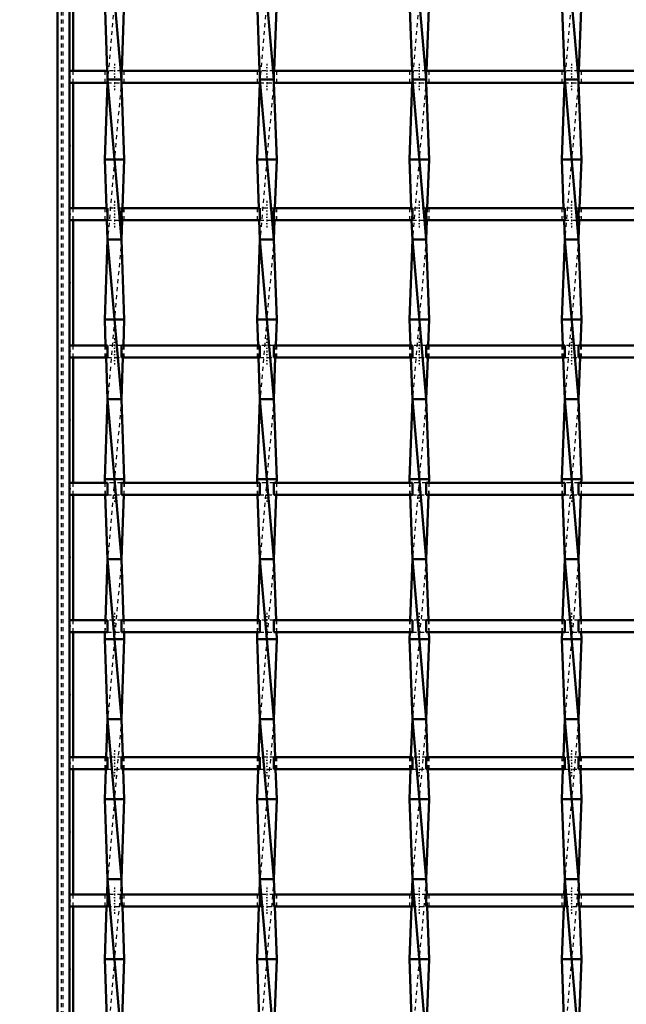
# Model space of a CAD drawing. Header units: millimetres. Extents: x -646 to 551, y -500 to 878.
# Tile 8 of 14: x -309 to -158, y 146 to 392. Entities that reach past the tile are written whole.
import ezdxf

# ---------------------------------------------------------------- set-up
doc = ezdxf.new("R2010")
doc.units = ezdxf.units.MM
doc.linetypes.add('Center', pattern=[1.5, 0.45, -0.5, 0.05, -0.5])
doc.linetypes.add('Dashed', pattern=[2, 1, -1])
for name, color, linetype, lineweight in [('2d ConnectionPoints', 7, 'Continuous', 50), ('AM_0', 7, 'Continuous', 50), ('AM_5', 3, 'Continuous', 25), ('AM_7', 7, 'Center', 25), ('AM_9', 6, 'Dashed', 25)]:
    doc.layers.add(name, color=color, linetype=linetype, lineweight=lineweight)
doc.dimstyles.new('ISO-25', dxfattribs={"dimtxt": 2.5, "dimasz": 2.5, "dimexe": 1.25, "dimexo": 0.625, "dimtad": 1, "dimtxsty": 'Standard', "dimcen": 2.5, "dimadec": 0, "dimazin": 0, "dimtfac": 1, "dimtmove": 0, "dimatfit": 3, "dimfxl": 1, "dimarcsym": 0})

# ---------------------------------------------------------------- blocks, each defined once
blk = doc.blocks.new('3_muslo3zi8k40xttmkiwqqvcgb________0_in_LSSP3303438311600100035010_4')
at = {"layer": 'AM_0'}
for p, q in [((-287.48, 417), (-284.02, 377)), ((-288.2, 397), (-287.56, 379.13)), ((-283.3, 397), (-283.94, 379.13)), ((-284.02, 377), (-287.48, 377)), ((-287.48, 377), (-284.02, 337)), ((-287.51, 376.13), (-288.2, 357)), ((-283.99, 376.13), (-283.3, 357)), ((-283.3, 357), (-288.2, 357)), ((-288.2, 357), (-287.76, 344.8)), ((-283.3, 357), (-283.74, 344.8)), ((-287.65, 341.8), (-287.48, 337)), ((-283.85, 341.8), (-284.02, 337)), ((-287.48, 337), (-288.2, 317)), ((-287.48, 337), (-284.02, 297)), ((-284.02, 337), (-287.48, 337)), ((-284.02, 337), (-283.3, 317)), ((-288.2, 317), (-287.97, 310.47)), ((-283.3, 317), (-288.2, 317)), ((-283.3, 317), (-283.53, 310.47)), ((-287.86, 307.47), (-287.48, 297)), ((-283.64, 307.47), (-284.02, 297)), ((-287.48, 297), (-288.2, 277)), ((-287.48, 297), (-284.02, 257)), ((-284.02, 297), (-287.48, 297)), ((-284.02, 297), (-283.3, 277)), ((-288.2, 277), (-288.17, 276.14)), ((-283.3, 277), (-288.2, 277)), ((-283.3, 277), (-283.33, 276.14)), ((-288.06, 273.14), (-287.48, 257)), ((-283.44, 273.14), (-284.02, 257)), ((-287.48, 257), (-288.03, 241.81)), ((-287.48, 257), (-284.02, 217)), ((-284.02, 257), (-287.48, 257)), ((-284.02, 257), (-283.47, 241.81)), ((-288.14, 238.81), (-288.2, 237)), ((-283.3, 237), (-288.2, 237)), ((-288.2, 237), (-287.48, 217)), ((-283.3, 237), (-284.02, 217)), ((-283.36, 238.81), (-283.3, 237)), ((-287.48, 217), (-287.82, 207.48)), ((-287.48, 217), (-284.02, 177)), ((-284.02, 217), (-287.48, 217)), ((-284.02, 217), (-283.68, 207.48)), ((-287.93, 204.48), (-288.2, 197)), ((-283.57, 204.48), (-283.3, 197)), ((-288.2, 197), (-287.48, 177)), ((-283.3, 197), (-288.2, 197)), ((-283.3, 197), (-284.02, 177)), ((-287.48, 177), (-287.62, 173.15)), ((-287.48, 177), (-284.02, 137)), ((-284.02, 177), (-287.48, 177)), ((-284.02, 177), (-283.88, 173.15)), ((-287.73, 170.15), (-288.2, 157)), ((-283.77, 170.15), (-283.3, 157)), ((-283.3, 157), (-288.2, 157)), ((-288.2, 157), (-287.55, 138.82)), ((-283.3, 157), (-283.95, 138.82))]:
    blk.add_line(p, q, dxfattribs=at)
at = {"layer": 'AM_9'}
for p, q in [((-284.02, 417), (-287.48, 377)), ((-287.56, 379.13), (-287.48, 377)), ((-287.48, 377), (-287.51, 376.13)), ((-284.02, 377), (-287.48, 337)), ((-283.94, 379.13), (-284.02, 377)), ((-284.02, 377), (-283.99, 376.13)), ((-287.76, 344.8), (-287.65, 341.8)), ((-283.74, 344.8), (-283.85, 341.8)), ((-284.02, 337), (-287.48, 297)), ((-287.97, 310.47), (-287.86, 307.47)), ((-283.53, 310.47), (-283.64, 307.47)), ((-284.02, 297), (-287.48, 257)), ((-288.17, 276.14), (-288.06, 273.14)), ((-283.33, 276.14), (-283.44, 273.14)), ((-284.02, 257), (-287.48, 217)), ((-288.03, 241.81), (-288.14, 238.81)), ((-283.47, 241.81), (-283.36, 238.81)), ((-284.02, 217), (-287.48, 177)), ((-287.82, 207.48), (-287.93, 204.48)), ((-283.68, 207.48), (-283.57, 204.48)), ((-284.02, 177), (-287.48, 137)), ((-287.62, 173.15), (-287.73, 170.15)), ((-283.88, 173.15), (-283.77, 170.15))]:
    blk.add_line(p, q, dxfattribs=at)
blk = doc.blocks.new('4_85v4u8kzqup87g4bwm200o7hb________0_in_LSSP3303438311600100035010_4')
at = {"layer": 'AM_0'}
for p, q in [((-249.38, 417), (-245.92, 377)), ((-250.1, 397), (-249.46, 379.13)), ((-245.2, 397), (-245.84, 379.13)), ((-249.38, 377), (-245.92, 337)), ((-245.92, 377), (-249.38, 377)), ((-249.41, 376.13), (-250.1, 357)), ((-245.89, 376.13), (-245.2, 357)), ((-250.1, 357), (-249.66, 344.8)), ((-245.2, 357), (-250.1, 357)), ((-245.2, 357), (-245.64, 344.8)), ((-249.55, 341.8), (-249.38, 337)), ((-245.75, 341.8), (-245.92, 337)), ((-249.38, 337), (-250.1, 317)), ((-249.38, 337), (-245.92, 297)), ((-245.92, 337), (-249.38, 337)), ((-245.92, 337), (-245.2, 317)), ((-250.1, 317), (-249.87, 310.47)), ((-245.2, 317), (-250.1, 317)), ((-245.2, 317), (-245.43, 310.47)), ((-249.76, 307.47), (-249.38, 297)), ((-245.54, 307.47), (-245.92, 297)), ((-249.38, 297), (-250.1, 277)), ((-245.92, 297), (-249.38, 297)), ((-249.38, 297), (-245.92, 257)), ((-245.92, 297), (-245.2, 277)), ((-250.1, 277), (-250.07, 276.14)), ((-245.2, 277), (-250.1, 277)), ((-245.2, 277), (-245.23, 276.14)), ((-249.96, 273.14), (-249.38, 257)), ((-245.34, 273.14), (-245.92, 257)), ((-249.38, 257), (-249.93, 241.81)), ((-249.38, 257), (-245.92, 217)), ((-245.92, 257), (-249.38, 257)), ((-245.92, 257), (-245.37, 241.81)), ((-250.04, 238.81), (-250.1, 237)), ((-250.1, 237), (-249.38, 217)), ((-245.2, 237), (-250.1, 237)), ((-245.2, 237), (-245.92, 217)), ((-245.26, 238.81), (-245.2, 237)), ((-249.38, 217), (-249.72, 207.48)), ((-249.38, 217), (-245.92, 177)), ((-245.92, 217), (-249.38, 217)), ((-245.92, 217), (-245.58, 207.48)), ((-249.83, 204.48), (-250.1, 197)), ((-245.47, 204.48), (-245.2, 197)), ((-250.1, 197), (-249.38, 177)), ((-245.2, 197), (-250.1, 197)), ((-245.2, 197), (-245.92, 177)), ((-249.38, 177), (-249.52, 173.15)), ((-249.38, 177), (-245.92, 137)), ((-245.92, 177), (-249.38, 177)), ((-245.92, 177), (-245.78, 173.15)), ((-249.63, 170.15), (-250.1, 157)), ((-245.67, 170.15), (-245.2, 157)), ((-245.2, 157), (-250.1, 157)), ((-250.1, 157), (-249.45, 138.82)), ((-245.2, 157), (-245.85, 138.82))]:
    blk.add_line(p, q, dxfattribs=at)
at = {"layer": 'AM_9'}
for p, q in [((-245.92, 417), (-249.38, 377)), ((-249.46, 379.13), (-249.38, 377)), ((-249.38, 377), (-249.41, 376.13)), ((-245.92, 377), (-249.38, 337)), ((-245.84, 379.13), (-245.92, 377)), ((-245.92, 377), (-245.89, 376.13)), ((-249.66, 344.8), (-249.55, 341.8)), ((-245.64, 344.8), (-245.75, 341.8)), ((-245.92, 337), (-249.38, 297)), ((-249.87, 310.47), (-249.76, 307.47)), ((-245.43, 310.47), (-245.54, 307.47)), ((-245.92, 297), (-249.38, 257)), ((-250.07, 276.14), (-249.96, 273.14)), ((-245.23, 276.14), (-245.34, 273.14)), ((-245.92, 257), (-249.38, 217)), ((-249.93, 241.81), (-250.04, 238.81)), ((-245.37, 241.81), (-245.26, 238.81)), ((-245.92, 217), (-249.38, 177)), ((-249.72, 207.48), (-249.83, 204.48)), ((-245.58, 207.48), (-245.47, 204.48)), ((-245.92, 177), (-249.38, 137)), ((-249.52, 173.15), (-249.63, 170.15)), ((-245.78, 173.15), (-245.67, 170.15))]:
    blk.add_line(p, q, dxfattribs=at)
blk = doc.blocks.new('5_fqf1so6olujk1o4ggjstrt3co________0_in_LSSP3303438311600100035010_4')
at = {"layer": 'AM_0'}
for p, q in [((-211.28, 417), (-207.82, 377)), ((-212, 397), (-211.36, 379.13)), ((-207.1, 397), (-207.74, 379.13)), ((-207.82, 377), (-211.28, 377)), ((-211.28, 377), (-207.82, 337)), ((-211.31, 376.13), (-212, 357)), ((-207.79, 376.13), (-207.1, 357)), ((-207.1, 357), (-212, 357)), ((-212, 357), (-211.56, 344.8)), ((-207.1, 357), (-207.54, 344.8)), ((-211.45, 341.8), (-211.28, 337)), ((-207.65, 341.8), (-207.82, 337)), ((-211.28, 337), (-212, 317)), ((-211.28, 337), (-207.82, 297)), ((-207.82, 337), (-211.28, 337)), ((-207.82, 337), (-207.1, 317)), ((-207.1, 317), (-212, 317)), ((-212, 317), (-211.77, 310.47)), ((-207.1, 317), (-207.33, 310.47)), ((-211.66, 307.47), (-211.28, 297)), ((-207.44, 307.47), (-207.82, 297)), ((-211.28, 297), (-212, 277)), ((-211.28, 297), (-207.82, 257)), ((-207.82, 297), (-211.28, 297)), ((-207.82, 297), (-207.1, 277)), ((-207.1, 277), (-212, 277)), ((-212, 277), (-211.97, 276.14)), ((-207.1, 277), (-207.13, 276.14)), ((-211.86, 273.14), (-211.28, 257)), ((-207.24, 273.14), (-207.82, 257)), ((-211.28, 257), (-211.83, 241.81)), ((-211.28, 257), (-207.82, 217)), ((-207.82, 257), (-211.28, 257)), ((-207.82, 257), (-207.27, 241.81)), ((-211.94, 238.81), (-212, 237)), ((-212, 237), (-211.28, 217)), ((-207.1, 237), (-212, 237)), ((-207.1, 237), (-207.82, 217)), ((-207.16, 238.81), (-207.1, 237)), ((-211.28, 217), (-211.62, 207.48)), ((-211.28, 217), (-207.82, 177)), ((-207.82, 217), (-211.28, 217)), ((-207.82, 217), (-207.48, 207.48)), ((-211.73, 204.48), (-212, 197)), ((-207.37, 204.48), (-207.1, 197)), ((-207.1, 197), (-212, 197)), ((-212, 197), (-211.28, 177)), ((-207.1, 197), (-207.82, 177)), ((-211.28, 177), (-211.42, 173.15)), ((-207.82, 177), (-211.28, 177)), ((-211.28, 177), (-207.82, 137)), ((-207.82, 177), (-207.68, 173.15)), ((-211.53, 170.15), (-212, 157)), ((-207.57, 170.15), (-207.1, 157)), ((-207.1, 157), (-212, 157)), ((-212, 157), (-211.35, 138.82)), ((-207.1, 157), (-207.75, 138.82))]:
    blk.add_line(p, q, dxfattribs=at)
at = {"layer": 'AM_9'}
for p, q in [((-207.82, 417), (-211.28, 377)), ((-211.36, 379.13), (-211.28, 377)), ((-211.28, 377), (-211.31, 376.13)), ((-207.82, 377), (-211.28, 337)), ((-207.74, 379.13), (-207.82, 377)), ((-207.82, 377), (-207.79, 376.13)), ((-211.56, 344.8), (-211.45, 341.8)), ((-207.54, 344.8), (-207.65, 341.8)), ((-207.82, 337), (-211.28, 297)), ((-211.77, 310.47), (-211.66, 307.47)), ((-207.33, 310.47), (-207.44, 307.47)), ((-207.82, 297), (-211.28, 257)), ((-211.97, 276.14), (-211.86, 273.14)), ((-207.13, 276.14), (-207.24, 273.14)), ((-207.82, 257), (-211.28, 217)), ((-211.83, 241.81), (-211.94, 238.81)), ((-207.27, 241.81), (-207.16, 238.81)), ((-207.82, 217), (-211.28, 177)), ((-211.62, 207.48), (-211.73, 204.48)), ((-207.48, 207.48), (-207.37, 204.48)), ((-207.82, 177), (-211.28, 137)), ((-211.42, 173.15), (-211.53, 170.15)), ((-207.68, 173.15), (-207.57, 170.15))]:
    blk.add_line(p, q, dxfattribs=at)
blk = doc.blocks.new('6_9ppn6gyrq54r5pyxd0qzpzkvc________0_in_LSSP3303438311600100035010_4')
at = {"layer": 'AM_0'}
for p, q in [((-173.18, 417), (-169.72, 377)), ((-173.9, 397), (-173.26, 379.13)), ((-169, 397), (-169.64, 379.13)), ((-173.18, 377), (-169.72, 337)), ((-169.72, 377), (-173.18, 377)), ((-173.21, 376.13), (-173.9, 357)), ((-169.69, 376.13), (-169, 357)), ((-173.9, 357), (-173.46, 344.8)), ((-169, 357), (-173.9, 357)), ((-169, 357), (-169.44, 344.8)), ((-173.35, 341.8), (-173.18, 337)), ((-169.55, 341.8), (-169.72, 337)), ((-173.18, 337), (-173.9, 317)), ((-173.18, 337), (-169.72, 297)), ((-169.72, 337), (-173.18, 337)), ((-169.72, 337), (-169, 317)), ((-169, 317), (-173.9, 317)), ((-173.9, 317), (-173.67, 310.47)), ((-169, 317), (-169.23, 310.47)), ((-173.56, 307.47), (-173.18, 297)), ((-169.34, 307.47), (-169.72, 297)), ((-173.18, 297), (-173.9, 277)), ((-173.18, 297), (-169.72, 257)), ((-169.72, 297), (-173.18, 297)), ((-169.72, 297), (-169, 277)), ((-169, 277), (-173.9, 277)), ((-173.9, 277), (-173.87, 276.14)), ((-169, 277), (-169.03, 276.14)), ((-173.76, 273.14), (-173.18, 257)), ((-169.14, 273.14), (-169.72, 257)), ((-173.18, 257), (-173.73, 241.81)), ((-173.18, 257), (-169.72, 217)), ((-169.72, 257), (-173.18, 257)), ((-169.72, 257), (-169.17, 241.81)), ((-173.84, 238.81), (-173.9, 237)), ((-173.9, 237), (-173.18, 217)), ((-169, 237), (-173.9, 237)), ((-169, 237), (-169.72, 217)), ((-169.06, 238.81), (-169, 237)), ((-173.18, 217), (-173.52, 207.48)), ((-173.18, 217), (-169.72, 177)), ((-169.72, 217), (-173.18, 217)), ((-169.72, 217), (-169.38, 207.48)), ((-173.63, 204.48), (-173.9, 197)), ((-169.27, 204.48), (-169, 197)), ((-169, 197), (-173.9, 197)), ((-173.9, 197), (-173.18, 177)), ((-169, 197), (-169.72, 177)), ((-173.18, 177), (-173.32, 173.15)), ((-169.72, 177), (-173.18, 177)), ((-173.18, 177), (-169.72, 137)), ((-169.72, 177), (-169.58, 173.15)), ((-173.43, 170.15), (-173.9, 157)), ((-169.47, 170.15), (-169, 157)), ((-169, 157), (-173.9, 157)), ((-173.9, 157), (-173.25, 138.82)), ((-169, 157), (-169.65, 138.82))]:
    blk.add_line(p, q, dxfattribs=at)
at = {"layer": 'AM_9'}
for p, q in [((-169.72, 417), (-173.18, 377)), ((-173.26, 379.13), (-173.18, 377)), ((-173.18, 377), (-173.21, 376.13)), ((-169.72, 377), (-173.18, 337)), ((-169.64, 379.13), (-169.72, 377)), ((-169.72, 377), (-169.69, 376.13)), ((-173.46, 344.8), (-173.35, 341.8)), ((-169.44, 344.8), (-169.55, 341.8)), ((-169.72, 337), (-173.18, 297)), ((-173.67, 310.47), (-173.56, 307.47)), ((-169.23, 310.47), (-169.34, 307.47)), ((-169.72, 297), (-173.18, 257)), ((-173.87, 276.14), (-173.76, 273.14)), ((-169.03, 276.14), (-169.14, 273.14)), ((-169.72, 257), (-173.18, 217)), ((-173.73, 241.81), (-173.84, 238.81)), ((-169.17, 241.81), (-169.06, 238.81)), ((-169.72, 217), (-173.18, 177)), ((-173.52, 207.48), (-173.63, 204.48)), ((-169.38, 207.48), (-169.27, 204.48)), ((-169.72, 177), (-173.18, 137)), ((-173.32, 173.15), (-173.43, 170.15)), ((-169.58, 173.15), (-169.47, 170.15))]:
    blk.add_line(p, q, dxfattribs=at)
blk = doc.blocks.new('39_oxjidkvlbvrr046kg6iqk6o3p________0_in_LSSP3303438311600100035010_4')
at = {"layer": 'AM_0'}
for p, q in [((-287.48, 173.15), (-297, 173.15)), ((-297, 173.15), (-297, 170.15)), ((-287.48, 173.15), (-287.48, 170.15)), ((-284.02, 170.15), (-284.02, 173.15)), ((-249.38, 173.15), (-284.02, 173.15)), ((-249.38, 173.15), (-249.38, 170.15)), ((-245.92, 170.15), (-245.92, 173.15)), ((-211.28, 173.15), (-245.92, 173.15)), ((-211.28, 173.15), (-211.28, 170.15)), ((-207.82, 170.15), (-207.82, 173.15)), ((-173.18, 173.15), (-207.82, 173.15)), ((-173.18, 173.15), (-173.18, 170.15)), ((-169.72, 170.15), (-169.72, 173.15)), ((-135.08, 173.15), (-169.72, 173.15)), ((-287.48, 170.15), (-297, 170.15)), ((-249.38, 170.15), (-284.02, 170.15)), ((-211.28, 170.15), (-245.92, 170.15)), ((-173.18, 170.15), (-207.82, 170.15)), ((-135.08, 170.15), (-169.72, 170.15))]:
    blk.add_line(p, q, dxfattribs=at)
at = {"layer": 'AM_7'}
for p, q in [((-285.75, 174.95), (-285.75, 168.35)), ((-247.65, 174.95), (-247.65, 168.35)), ((-209.55, 174.95), (-209.55, 168.35)), ((-171.45, 174.95), (-171.45, 168.35))]:
    blk.add_line(p, q, dxfattribs=at)
at = {"layer": 'AM_9'}
for p, q in [((-288.2, 173.15), (-288.2, 170.15)), ((-284.02, 173.15), (-287.48, 173.15)), ((-283.3, 170.15), (-283.3, 173.15)), ((-250.1, 173.15), (-250.1, 170.15)), ((-245.92, 173.15), (-249.38, 173.15)), ((-245.2, 170.15), (-245.2, 173.15)), ((-212, 173.15), (-212, 170.15)), ((-207.82, 173.15), (-211.28, 173.15)), ((-207.1, 170.15), (-207.1, 173.15)), ((-173.9, 173.15), (-173.9, 170.15)), ((-169.72, 173.15), (-173.18, 173.15)), ((-169, 170.15), (-169, 173.15)), ((-287.48, 170.15), (-284.02, 170.15)), ((-249.38, 170.15), (-245.92, 170.15)), ((-211.28, 170.15), (-207.82, 170.15)), ((-173.18, 170.15), (-169.72, 170.15))]:
    blk.add_line(p, q, dxfattribs=at)
blk = doc.blocks.new('40_9jdrq1d7iknlfwq2zegg0a4kz________0_in_LSSP3303438311600100035010_4')
at = {"layer": 'AM_0'}
for p, q in [((-287.48, 207.48), (-297, 207.48)), ((-297, 207.48), (-297, 204.48)), ((-287.48, 207.48), (-287.48, 204.48)), ((-249.38, 207.48), (-284.02, 207.48)), ((-284.02, 204.48), (-284.02, 207.48)), ((-249.38, 207.48), (-249.38, 204.48)), ((-245.92, 204.48), (-245.92, 207.48)), ((-211.28, 207.48), (-245.92, 207.48)), ((-211.28, 207.48), (-211.28, 204.48)), ((-207.82, 204.48), (-207.82, 207.48)), ((-173.18, 207.48), (-207.82, 207.48)), ((-173.18, 207.48), (-173.18, 204.48)), ((-169.72, 204.48), (-169.72, 207.48)), ((-135.08, 207.48), (-169.72, 207.48)), ((-287.48, 204.48), (-297, 204.48)), ((-249.38, 204.48), (-284.02, 204.48)), ((-211.28, 204.48), (-245.92, 204.48)), ((-173.18, 204.48), (-207.82, 204.48)), ((-135.08, 204.48), (-169.72, 204.48))]:
    blk.add_line(p, q, dxfattribs=at)
at = {"layer": 'AM_7'}
for p, q in [((-285.75, 209.28), (-285.75, 202.68)), ((-247.65, 209.28), (-247.65, 202.68)), ((-209.55, 209.28), (-209.55, 202.68)), ((-171.45, 209.28), (-171.45, 202.68))]:
    blk.add_line(p, q, dxfattribs=at)
at = {"layer": 'AM_9'}
for p, q in [((-288.2, 207.48), (-288.2, 204.48)), ((-284.02, 207.48), (-287.48, 207.48)), ((-283.3, 204.48), (-283.3, 207.48)), ((-250.1, 207.48), (-250.1, 204.48)), ((-245.92, 207.48), (-249.38, 207.48)), ((-245.2, 204.48), (-245.2, 207.48)), ((-212, 207.48), (-212, 204.48)), ((-207.82, 207.48), (-211.28, 207.48)), ((-207.1, 204.48), (-207.1, 207.48)), ((-173.9, 207.48), (-173.9, 204.48)), ((-169.72, 207.48), (-173.18, 207.48)), ((-169, 204.48), (-169, 207.48)), ((-287.48, 204.48), (-284.02, 204.48)), ((-249.38, 204.48), (-245.92, 204.48)), ((-211.28, 204.48), (-207.82, 204.48)), ((-173.18, 204.48), (-169.72, 204.48))]:
    blk.add_line(p, q, dxfattribs=at)
blk = doc.blocks.new('41_97b9aloo9f7o62708zaxkw8ou________0_in_LSSP3303438311600100035010_4')
at = {"layer": 'AM_0'}
for p, q in [((-287.48, 241.81), (-297, 241.81)), ((-297, 241.81), (-297, 238.81)), ((-287.48, 241.81), (-287.48, 238.81)), ((-249.38, 241.81), (-284.02, 241.81)), ((-284.02, 238.81), (-284.02, 241.81)), ((-249.38, 241.81), (-249.38, 238.81)), ((-245.92, 238.81), (-245.92, 241.81)), ((-211.28, 241.81), (-245.92, 241.81)), ((-211.28, 241.81), (-211.28, 238.81)), ((-207.82, 238.81), (-207.82, 241.81)), ((-173.18, 241.81), (-207.82, 241.81)), ((-173.18, 241.81), (-173.18, 238.81)), ((-169.72, 238.81), (-169.72, 241.81)), ((-135.08, 241.81), (-169.72, 241.81)), ((-287.48, 238.81), (-297, 238.81)), ((-249.38, 238.81), (-284.02, 238.81)), ((-211.28, 238.81), (-245.92, 238.81)), ((-173.18, 238.81), (-207.82, 238.81)), ((-135.08, 238.81), (-169.72, 238.81))]:
    blk.add_line(p, q, dxfattribs=at)
at = {"layer": 'AM_7'}
for p, q in [((-285.75, 243.61), (-285.75, 237.01)), ((-247.65, 243.61), (-247.65, 237.01)), ((-209.55, 243.61), (-209.55, 237.01)), ((-171.45, 243.61), (-171.45, 237.01))]:
    blk.add_line(p, q, dxfattribs=at)
at = {"layer": 'AM_9'}
for p, q in [((-288.2, 241.81), (-288.2, 238.81)), ((-284.02, 241.81), (-287.48, 241.81)), ((-283.3, 238.81), (-283.3, 241.81)), ((-250.1, 241.81), (-250.1, 238.81)), ((-245.92, 241.81), (-249.38, 241.81)), ((-245.2, 238.81), (-245.2, 241.81)), ((-212, 241.81), (-212, 238.81)), ((-207.82, 241.81), (-211.28, 241.81)), ((-207.1, 238.81), (-207.1, 241.81)), ((-173.9, 241.81), (-173.9, 238.81)), ((-169.72, 241.81), (-173.18, 241.81)), ((-169, 238.81), (-169, 241.81)), ((-287.48, 238.81), (-284.02, 238.81)), ((-249.38, 238.81), (-245.92, 238.81)), ((-211.28, 238.81), (-207.82, 238.81)), ((-173.18, 238.81), (-169.72, 238.81))]:
    blk.add_line(p, q, dxfattribs=at)
blk = doc.blocks.new('42_nyi2vb2c4tz15zrqcesm7afuh________0_in_LSSP3303438311600100035010_4')
at = {"layer": 'AM_0'}
for p, q in [((-287.48, 276.14), (-297, 276.14)), ((-297, 276.14), (-297, 273.14)), ((-287.48, 276.14), (-287.48, 273.14)), ((-249.38, 276.14), (-284.02, 276.14)), ((-284.02, 273.14), (-284.02, 276.14)), ((-249.38, 276.14), (-249.38, 273.14)), ((-245.92, 273.14), (-245.92, 276.14)), ((-211.28, 276.14), (-245.92, 276.14)), ((-211.28, 276.14), (-211.28, 273.14)), ((-207.82, 273.14), (-207.82, 276.14)), ((-173.18, 276.14), (-207.82, 276.14)), ((-173.18, 276.14), (-173.18, 273.14)), ((-169.72, 273.14), (-169.72, 276.14)), ((-135.08, 276.14), (-169.72, 276.14)), ((-287.48, 273.14), (-297, 273.14)), ((-249.38, 273.14), (-284.02, 273.14)), ((-211.28, 273.14), (-245.92, 273.14)), ((-173.18, 273.14), (-207.82, 273.14)), ((-135.08, 273.14), (-169.72, 273.14))]:
    blk.add_line(p, q, dxfattribs=at)
at = {"layer": 'AM_7'}
for p, q in [((-285.75, 277.94), (-285.75, 271.34)), ((-247.65, 277.94), (-247.65, 271.34)), ((-209.55, 277.94), (-209.55, 271.34)), ((-171.45, 277.94), (-171.45, 271.34))]:
    blk.add_line(p, q, dxfattribs=at)
at = {"layer": 'AM_9'}
for p, q in [((-288.2, 276.14), (-288.2, 273.14)), ((-284.02, 276.14), (-287.48, 276.14)), ((-283.3, 273.14), (-283.3, 276.14)), ((-250.1, 276.14), (-250.1, 273.14)), ((-245.92, 276.14), (-249.38, 276.14)), ((-245.2, 273.14), (-245.2, 276.14)), ((-212, 276.14), (-212, 273.14)), ((-207.82, 276.14), (-211.28, 276.14)), ((-207.1, 273.14), (-207.1, 276.14)), ((-173.9, 276.14), (-173.9, 273.14)), ((-169.72, 276.14), (-173.18, 276.14)), ((-169, 273.14), (-169, 276.14)), ((-287.48, 273.14), (-284.02, 273.14)), ((-249.38, 273.14), (-245.92, 273.14)), ((-211.28, 273.14), (-207.82, 273.14)), ((-173.18, 273.14), (-169.72, 273.14))]:
    blk.add_line(p, q, dxfattribs=at)
blk = doc.blocks.new('43_mgmvsglt6cma2ip90st290ktl________0_in_LSSP3303438311600100035010_4')
at = {"layer": 'AM_0'}
for p, q in [((-287.48, 310.47), (-297, 310.47)), ((-297, 310.47), (-297, 307.47)), ((-287.48, 310.47), (-287.48, 307.47)), ((-284.02, 307.47), (-284.02, 310.47)), ((-249.38, 310.47), (-284.02, 310.47)), ((-249.38, 310.47), (-249.38, 307.47)), ((-245.92, 307.47), (-245.92, 310.47)), ((-211.28, 310.47), (-245.92, 310.47)), ((-211.28, 310.47), (-211.28, 307.47)), ((-207.82, 307.47), (-207.82, 310.47)), ((-173.18, 310.47), (-207.82, 310.47)), ((-173.18, 310.47), (-173.18, 307.47)), ((-135.08, 310.47), (-169.72, 310.47)), ((-169.72, 307.47), (-169.72, 310.47)), ((-287.48, 307.47), (-297, 307.47)), ((-249.38, 307.47), (-284.02, 307.47)), ((-211.28, 307.47), (-245.92, 307.47)), ((-173.18, 307.47), (-207.82, 307.47)), ((-135.08, 307.47), (-169.72, 307.47))]:
    blk.add_line(p, q, dxfattribs=at)
at = {"layer": 'AM_7'}
for p, q in [((-285.75, 312.27), (-285.75, 305.67)), ((-247.65, 312.27), (-247.65, 305.67)), ((-209.55, 312.27), (-209.55, 305.67)), ((-171.45, 312.27), (-171.45, 305.67))]:
    blk.add_line(p, q, dxfattribs=at)
at = {"layer": 'AM_9'}
for p, q in [((-288.2, 310.47), (-288.2, 307.47)), ((-284.02, 310.47), (-287.48, 310.47)), ((-283.3, 307.47), (-283.3, 310.47)), ((-250.1, 310.47), (-250.1, 307.47)), ((-245.92, 310.47), (-249.38, 310.47)), ((-245.2, 307.47), (-245.2, 310.47)), ((-212, 310.47), (-212, 307.47)), ((-207.82, 310.47), (-211.28, 310.47)), ((-207.1, 307.47), (-207.1, 310.47)), ((-173.9, 310.47), (-173.9, 307.47)), ((-169.72, 310.47), (-173.18, 310.47)), ((-169, 307.47), (-169, 310.47)), ((-287.48, 307.47), (-284.02, 307.47)), ((-249.38, 307.47), (-245.92, 307.47)), ((-211.28, 307.47), (-207.82, 307.47)), ((-173.18, 307.47), (-169.72, 307.47))]:
    blk.add_line(p, q, dxfattribs=at)
blk = doc.blocks.new('44_negltmcnekt94p1dayrg234qi________0_in_LSSP3303438311600100035010_4')
at = {"layer": 'AM_0'}
for p, q in [((-287.48, 344.8), (-297, 344.8)), ((-297, 344.8), (-297, 341.8)), ((-287.48, 344.8), (-287.48, 341.8)), ((-249.38, 344.8), (-284.02, 344.8)), ((-284.02, 341.8), (-284.02, 344.8)), ((-249.38, 344.8), (-249.38, 341.8)), ((-245.92, 341.8), (-245.92, 344.8)), ((-211.28, 344.8), (-245.92, 344.8)), ((-211.28, 344.8), (-211.28, 341.8)), ((-207.82, 341.8), (-207.82, 344.8)), ((-173.18, 344.8), (-207.82, 344.8)), ((-173.18, 344.8), (-173.18, 341.8)), ((-169.72, 341.8), (-169.72, 344.8)), ((-135.08, 344.8), (-169.72, 344.8)), ((-287.48, 341.8), (-297, 341.8)), ((-249.38, 341.8), (-284.02, 341.8)), ((-211.28, 341.8), (-245.92, 341.8)), ((-173.18, 341.8), (-207.82, 341.8)), ((-135.08, 341.8), (-169.72, 341.8))]:
    blk.add_line(p, q, dxfattribs=at)
at = {"layer": 'AM_7'}
for p, q in [((-285.75, 346.6), (-285.75, 340)), ((-247.65, 346.6), (-247.65, 340)), ((-209.55, 346.6), (-209.55, 340)), ((-171.45, 346.6), (-171.45, 340))]:
    blk.add_line(p, q, dxfattribs=at)
at = {"layer": 'AM_9'}
for p, q in [((-288.2, 344.8), (-288.2, 341.8)), ((-284.02, 344.8), (-287.48, 344.8)), ((-283.3, 341.8), (-283.3, 344.8)), ((-250.1, 344.8), (-250.1, 341.8)), ((-245.92, 344.8), (-249.38, 344.8)), ((-245.2, 341.8), (-245.2, 344.8)), ((-212, 344.8), (-212, 341.8)), ((-207.82, 344.8), (-211.28, 344.8)), ((-207.1, 341.8), (-207.1, 344.8)), ((-173.9, 344.8), (-173.9, 341.8)), ((-169.72, 344.8), (-173.18, 344.8)), ((-169, 341.8), (-169, 344.8)), ((-287.48, 341.8), (-284.02, 341.8)), ((-249.38, 341.8), (-245.92, 341.8)), ((-211.28, 341.8), (-207.82, 341.8)), ((-173.18, 341.8), (-169.72, 341.8))]:
    blk.add_line(p, q, dxfattribs=at)
blk = doc.blocks.new('45_zoz5mg9mxvpvodurb9jrf540o________0_in_LSSP3303438311600100035010_4')
at = {"layer": 'AM_0'}
for p, q in [((-287.48, 379.13), (-297, 379.13)), ((-297, 379.13), (-297, 376.13)), ((-287.48, 379.13), (-287.48, 376.13)), ((-249.38, 379.13), (-284.02, 379.13)), ((-284.02, 376.13), (-284.02, 379.13)), ((-249.38, 379.13), (-249.38, 376.13)), ((-245.92, 376.13), (-245.92, 379.13)), ((-211.28, 379.13), (-245.92, 379.13)), ((-211.28, 379.13), (-211.28, 376.13)), ((-207.82, 376.13), (-207.82, 379.13)), ((-173.18, 379.13), (-207.82, 379.13)), ((-173.18, 379.13), (-173.18, 376.13)), ((-135.08, 379.13), (-169.72, 379.13)), ((-169.72, 376.13), (-169.72, 379.13)), ((-287.48, 376.13), (-297, 376.13)), ((-249.38, 376.13), (-284.02, 376.13)), ((-211.28, 376.13), (-245.92, 376.13)), ((-173.18, 376.13), (-207.82, 376.13)), ((-135.08, 376.13), (-169.72, 376.13))]:
    blk.add_line(p, q, dxfattribs=at)
at = {"layer": 'AM_7'}
for p, q in [((-285.75, 380.93), (-285.75, 374.33)), ((-247.65, 380.93), (-247.65, 374.33)), ((-209.55, 380.93), (-209.55, 374.33)), ((-171.45, 380.93), (-171.45, 374.33))]:
    blk.add_line(p, q, dxfattribs=at)
at = {"layer": 'AM_9'}
for p, q in [((-288.2, 379.13), (-288.2, 376.13)), ((-284.02, 379.13), (-287.48, 379.13)), ((-283.3, 376.13), (-283.3, 379.13)), ((-250.1, 379.13), (-250.1, 376.13)), ((-245.92, 379.13), (-249.38, 379.13)), ((-245.2, 376.13), (-245.2, 379.13)), ((-212, 379.13), (-212, 376.13)), ((-207.82, 379.13), (-211.28, 379.13)), ((-207.1, 376.13), (-207.1, 379.13)), ((-173.9, 379.13), (-173.9, 376.13)), ((-169.72, 379.13), (-173.18, 379.13)), ((-169, 376.13), (-169, 379.13)), ((-287.48, 376.13), (-284.02, 376.13)), ((-249.41, 376.13), (-245.89, 376.13)), ((-211.31, 376.13), (-207.79, 376.13)), ((-173.21, 376.13), (-169.69, 376.13))]:
    blk.add_line(p, q, dxfattribs=at)
blk = doc.blocks.new('49_rmg9ajel5ylmgufopd2ibop5f________0_in_LSSP3303438311600100035010_4')
at = {"layer": 'AM_0'}
for p, q in [((-300, -497), (-300, 497)), ((-297, -497), (-297, 497)), ((-296.05, 379.13), (-296.05, 410.46)), ((-296.05, 344.8), (-296.05, 376.13)), ((-296.05, 310.47), (-296.05, 341.8)), ((-296.05, 276.14), (-296.05, 307.47)), ((-296.05, 241.81), (-296.05, 273.14)), ((-296.05, 207.48), (-296.05, 238.81)), ((-296.05, 173.15), (-296.05, 204.48)), ((-296.05, 138.82), (-296.05, 170.15))]:
    blk.add_line(p, q, dxfattribs=at)
at = {"layer": 'AM_9'}
for p, q in [((-298.99, -497), (-298.99, 497)), ((-298.55, -497), (-298.55, 497)), ((-296.05, 376.13), (-296.05, 379.13)), ((-296.05, 341.8), (-296.05, 344.8)), ((-296.05, 307.47), (-296.05, 310.47)), ((-296.05, 273.14), (-296.05, 276.14)), ((-296.05, 238.81), (-296.05, 241.81)), ((-296.05, 204.48), (-296.05, 207.48)), ((-296.05, 170.15), (-296.05, 173.15))]:
    blk.add_line(p, q, dxfattribs=at)
blk = doc.blocks.new('*D50')
at = {"layer": 'AM_5', "color": 0, "lineweight": -2}
for p, q in [((-300, 500), (-520, 500)), ((-520, 460), (-520, 208.94)), ((-520, -460), (-520, -208.94)), ((-300, -500), (-520, -500))]:
    blk.add_line(p, q, dxfattribs=at)
at = {"layer": 'AM_5', "color": 0}
for points in [[(-513.33, 460), (-526.67, 460), (-520, 500)], [(-526.67, -460), (-513.33, -460), (-520, -500)]]:
    blk.add_solid(points, dxfattribs=at)
at = {"layer": 'Defpoints', "color": 0}
for p in [(-300, 500), (-520, -500), (-300, -500)]:
    blk.add_point(p, dxfattribs=at)
at = {"layer": 'AM_5', "color": 0, "insert": (-520, 0), "char_height": 40, "attachment_point": 5, "rotation": 90}
blk.add_mtext('B = 1000 mm', dxfattribs=at)
blk = doc.blocks.new('*D53')
at = {"layer": 'AM_5', "color": 0, "lineweight": -2}
for p, q in [((-400, 40), (-400, 80)), ((-300, 0), (-400, 0)), ((-400, -34.33), (-400, 0)), ((-300, -34.33), (-400, -34.33)), ((-400, -74.33), (-400, -114.33))]:
    blk.add_line(p, q, dxfattribs=at)
at = {"layer": 'AM_5', "color": 0}
for points in [[(-406.67, 40), (-393.33, 40), (-400, 0)], [(-393.33, -74.33), (-406.67, -74.33), (-400, -34.33)]]:
    blk.add_solid(points, dxfattribs=at)
at = {"layer": 'Defpoints', "color": 0}
for p in [(-400, 0), (-300, 0), (-300, -34.33)]:
    blk.add_point(p, dxfattribs=at)
at = {"layer": 'AM_5', "color": 0, "insert": (-420, 224), "char_height": 40, "attachment_point": 5, "rotation": 90}
blk.add_mtext('TT = 34.3 mm', dxfattribs=at)

msp = doc.modelspace()

# ---------------------------------------------------------------- linework, layer by layer
at = {"layer": '2d ConnectionPoints'}
for p in [(-297, 377.63), (-297, 377.63), (-297, 360.465), (-297, 343.3), (-297, 343.3), (-297, 326.135), (-297, 308.97), (-297, 308.97), (-297, 291.805), (-297, 274.64), (-297, 274.64), (-297, 257.475), (-297, 240.31), (-297, 240.31), (-297, 223.145), (-297, 205.98), (-297, 205.98), (-297, 188.815), (-297, 171.65), (-297, 171.65), (-297, 154.485)]:
    msp.add_point(p, dxfattribs=at)

# ---------------------------------------------------------------- block references
for name in ['49_rmg9ajel5ylmgufopd2ibop5f________0_in_LSSP3303438311600100035010_4', '3_muslo3zi8k40xttmkiwqqvcgb________0_in_LSSP3303438311600100035010_4', '4_85v4u8kzqup87g4bwm200o7hb________0_in_LSSP3303438311600100035010_4', '5_fqf1so6olujk1o4ggjstrt3co________0_in_LSSP3303438311600100035010_4', '6_9ppn6gyrq54r5pyxd0qzpzkvc________0_in_LSSP3303438311600100035010_4', '45_zoz5mg9mxvpvodurb9jrf540o________0_in_LSSP3303438311600100035010_4', '44_negltmcnekt94p1dayrg234qi________0_in_LSSP3303438311600100035010_4', '43_mgmvsglt6cma2ip90st290ktl________0_in_LSSP3303438311600100035010_4', '42_nyi2vb2c4tz15zrqcesm7afuh________0_in_LSSP3303438311600100035010_4', '41_97b9aloo9f7o62708zaxkw8ou________0_in_LSSP3303438311600100035010_4', '40_9jdrq1d7iknlfwq2zegg0a4kz________0_in_LSSP3303438311600100035010_4', '39_oxjidkvlbvrr046kg6iqk6o3p________0_in_LSSP3303438311600100035010_4']:
    msp.add_blockref(name, (0, 0))

# ---------------------------------------------------------------- dimensions: what is measured, and where the dimension line sits
at = {"layer": 'AM_5'}
for base, p1, p2, text, picture, middle in [((-520, -500), (-300, 500), (-300, -500), 'B = 1000 mm', '*D50', (-520, 0)), ((-400, 0), (-300, -34.33), (-300, 0), 'TT = 34.3 mm', '*D53', (-420, 224))]:
    dim = msp.add_linear_dim(base=base, p1=p1, p2=p2, angle=90, text=text, dimstyle='ISO-25', override={"dimtxt": 40, "dimasz": 40, "dimexe": 0, "dimexo": 0, "dimgap": 12}, dxfattribs=at)
    dim.commit()
    dim.dimension.update_dxf_attribs({"geometry": picture, "text_midpoint": middle, "dimtype": 160, "text_rotation": 90})

doc.saveas('drawing.dxf')
